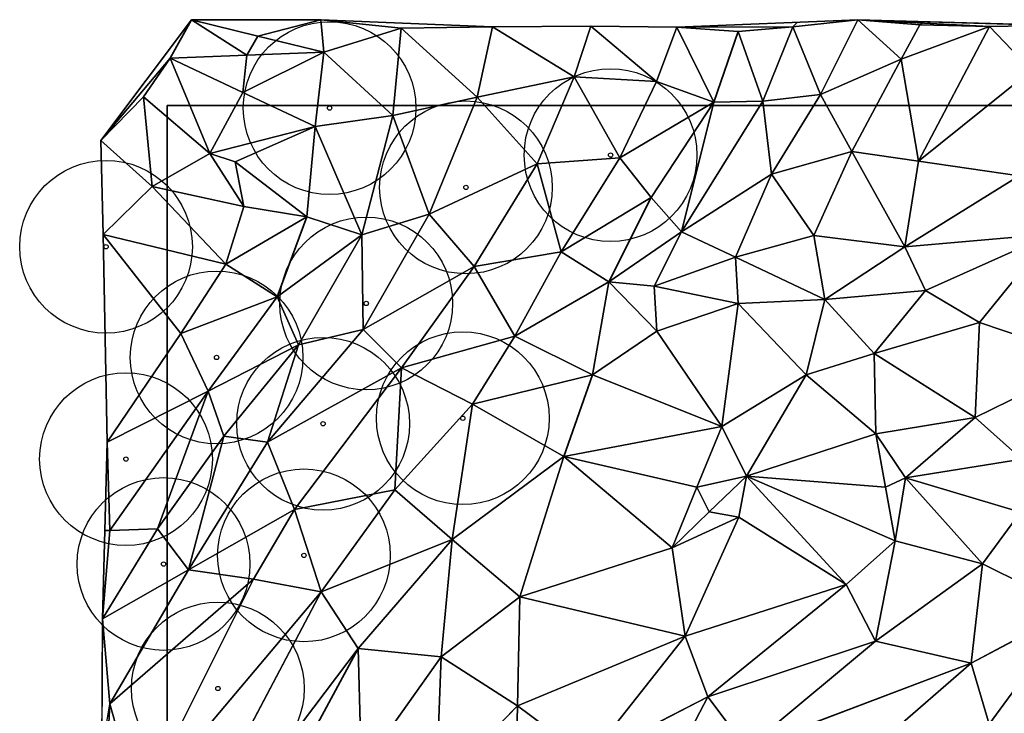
# Model space of a CAD drawing. Header units: feet. Extents: x 45583 to 45902, y 131989 to 132204.
# Tile 4 of 11: x 45583 to 45697, y 132116 to 132196. Entities that reach past the tile are written whole.
import ezdxf

# ---------------------------------------------------------------- set-up
doc = ezdxf.new("R2010")
doc.units = ezdxf.units.FT
doc.header["$MEASUREMENT"] = 0
for name, color, linetype, lineweight in [('C-Prop-E', 194, 'Continuous', 35), ('C-Topo-Majr-E', 34, 'Continuous', 35), ('C-Topo-Minr-E', 94, 'Continuous', 25), ('L-Plnt-Tree-E', 65, 'Continuous', 25)]:
    doc.layers.add(name, color=color, linetype=linetype, lineweight=lineweight)
doc.layers.add('C-TINN', color=182, linetype='Continuous')
doc.layers.add('C-TINN-BNDY', color=110, linetype='Continuous')

# ---------------------------------------------------------------- blocks, each defined once
blk = doc.blocks.new('tree_md')
for radius in [10, 0.25]:
    blk.add_circle((0, 0), radius)

msp = doc.modelspace()

# ---------------------------------------------------------------- linework, layer by layer
at = {"layer": 'C-Prop-E'}
for p, q in [((45600, 132000), (45600, 132186)), ((45600, 132186), (45800, 132186))]:
    msp.add_line(p, q, dxfattribs=at)
at = {"layer": 'C-TINN', "linetype": 'Continuous'}
for p, q in [((45602.82, 132195.92, 920), (45592.32, 132181.97, 920)), ((45600.35, 132191.48, 920), (45602.82, 132195.92, 920)), ((45602.82, 132195.92, 920), (45600.35, 132191.48, 920)), ((45617.8, 132195.95, 920), (45602.82, 132195.92, 920)), ((45602.82, 132195.92, 920), (45610.48, 132194.06, 919.87)), ((45609.24, 132191.84, 919.82), (45602.82, 132195.92, 920)), ((45610.48, 132194.06, 919.87), (45602.82, 132195.92, 920)), ((45602.82, 132195.92, 920), (45609.24, 132191.84, 919.82)), ((45617.8, 132195.95, 920), (45610.48, 132194.06, 919.87)), ((45610.48, 132194.06, 919.87), (45617.8, 132195.95, 920)), ((45637.69, 132195.14, 922), (45617.8, 132195.95, 920)), ((45617.8, 132195.95, 920), (45627.09, 132194.97, 921)), ((45627.09, 132194.97, 921), (45617.8, 132195.95, 920)), ((45617.8, 132195.95, 920), (45618.13, 132192.21, 920)), ((45618.13, 132192.21, 920), (45617.8, 132195.95, 920)), ((45627.09, 132194.97, 921), (45618.13, 132192.21, 920)), ((45618.13, 132192.21, 920), (45627.09, 132194.97, 921)), ((45627.09, 132194.97, 921), (45626.12, 132184.88, 921)), ((45626.12, 132184.88, 921), (45627.09, 132194.97, 921)), ((45637.69, 132195.14, 922), (45627.09, 132194.97, 921)), ((45627.09, 132194.97, 921), (45637.69, 132195.14, 922)), ((45635.9, 132186.99, 922), (45627.09, 132194.97, 921)), ((45627.09, 132194.97, 921), (45635.9, 132186.99, 922)), ((45637.69, 132195.14, 922), (45635.9, 132186.99, 922)), ((45635.9, 132186.99, 922), (45637.69, 132195.14, 922)), ((45649.05, 132195.19, 923), (45637.69, 132195.14, 922)), ((45647.14, 132189.32, 923), (45637.69, 132195.14, 922)), ((45637.69, 132195.14, 922), (45647.14, 132189.32, 923)), ((45649.05, 132195.19, 923), (45647.14, 132189.32, 923)), ((45647.14, 132189.32, 923), (45649.05, 132195.19, 923)), ((45659.04, 132195.08, 924), (45649.05, 132195.19, 923)), ((45649.05, 132195.19, 923), (45656.67, 132188.78, 924)), ((45656.67, 132188.78, 924), (45649.05, 132195.19, 923)), ((45659.04, 132195.08, 924), (45656.67, 132188.78, 924)), ((45656.67, 132188.78, 924), (45659.04, 132195.08, 924)), ((45679.99, 132195.95, 927), (45659.04, 132195.08, 924)), ((45672.44, 132195.13, 926), (45659.04, 132195.08, 924)), ((45659.04, 132195.08, 924), (45672.44, 132195.13, 926)), ((45659.04, 132195.08, 924), (45666.13, 132194.6, 925)), ((45663.29, 132186.4, 925), (45659.04, 132195.08, 924)), ((45666.13, 132194.6, 925), (45659.04, 132195.08, 924)), ((45659.04, 132195.08, 924), (45663.29, 132186.4, 925)), ((45672.44, 132195.13, 926), (45666.13, 132194.6, 925)), ((45666.13, 132194.6, 925), (45672.44, 132195.13, 926)), ((45668.98, 132186.52, 926), (45672.44, 132195.13, 926)), ((45672.44, 132195.13, 926), (45668.98, 132186.52, 926)), ((45672.44, 132195.13, 926), (45679.99, 132195.95, 927)), ((45679.99, 132195.95, 927), (45672.44, 132195.13, 926)), ((45675.66, 132187.3, 927), (45672.44, 132195.13, 926)), ((45672.44, 132195.13, 926), (45675.66, 132187.3, 927)), ((45675.66, 132187.3, 927), (45679.99, 132195.95, 927)), ((45679.99, 132195.95, 927), (45675.66, 132187.3, 927)), ((45702.85, 132195.28, 930), (45679.99, 132195.95, 927)), ((45679.99, 132195.95, 927), (45695.22, 132195.18, 929)), ((45685.01, 132191.37, 928), (45679.99, 132195.95, 927)), ((45679.99, 132195.95, 927), (45687.15, 132195.35, 928)), ((45695.22, 132195.18, 929), (45679.99, 132195.95, 927)), ((45679.99, 132195.95, 927), (45685.01, 132191.37, 928)), ((45687.15, 132195.35, 928), (45679.99, 132195.95, 927)), ((45685.01, 132191.37, 928), (45687.15, 132195.35, 928)), ((45687.15, 132195.35, 928), (45685.01, 132191.37, 928)), ((45695.22, 132195.18, 929), (45685.01, 132191.37, 928)), ((45685.01, 132191.37, 928), (45695.22, 132195.18, 929)), ((45695.22, 132195.18, 929), (45687.03, 132179.58, 929)), ((45687.03, 132179.58, 929), (45695.22, 132195.18, 929)), ((45687.15, 132195.35, 928), (45695.22, 132195.18, 929)), ((45695.22, 132195.18, 929), (45687.15, 132195.35, 928)), ((45702.85, 132195.28, 930), (45695.22, 132195.18, 929)), ((45695.22, 132195.18, 929), (45702.85, 132195.28, 930)), ((45700.07, 132190.07, 930), (45695.22, 132195.18, 929)), ((45695.22, 132195.18, 929), (45700.07, 132190.07, 930)), ((45610.48, 132194.06, 919.87), (45609.24, 132191.84, 919.82)), ((45609.24, 132191.84, 919.82), (45610.48, 132194.06, 919.87)), ((45618.13, 132192.21, 920), (45610.48, 132194.06, 919.87)), ((45610.48, 132194.06, 919.87), (45618.13, 132192.21, 920)), ((45666.13, 132194.6, 925), (45663.29, 132186.4, 925)), ((45663.29, 132186.4, 925), (45666.13, 132194.6, 925)), ((45668.98, 132186.52, 926), (45666.13, 132194.6, 925)), ((45666.13, 132194.6, 925), (45668.98, 132186.52, 926)), ((45592.32, 132181.97, 920), (45600.35, 132191.48, 920)), ((45600.35, 132191.48, 920), (45592.32, 132181.97, 920)), ((45600.35, 132191.48, 920), (45597.26, 132187.03, 920)), ((45597.26, 132187.03, 920), (45600.35, 132191.48, 920)), ((45609.24, 132191.84, 919.82), (45600.35, 132191.48, 920)), ((45600.35, 132191.48, 920), (45609.24, 132191.84, 919.82)), ((45604.93, 132180.48, 919), (45600.35, 132191.48, 920)), ((45608.75, 132187.53, 919.75), (45600.35, 132191.48, 920)), ((45600.35, 132191.48, 920), (45604.93, 132180.48, 919)), ((45600.35, 132191.48, 920), (45608.75, 132187.53, 919.75)), ((45618.13, 132192.21, 920), (45608.75, 132187.53, 919.75)), ((45608.75, 132187.53, 919.75), (45618.13, 132192.21, 920)), ((45609.24, 132191.84, 919.82), (45608.75, 132187.53, 919.75)), ((45608.75, 132187.53, 919.75), (45609.24, 132191.84, 919.82)), ((45609.24, 132191.84, 919.82), (45618.13, 132192.21, 920)), ((45618.13, 132192.21, 920), (45609.24, 132191.84, 919.82)), ((45618.13, 132192.21, 920), (45617.15, 132183.57, 920)), ((45617.15, 132183.57, 920), (45618.13, 132192.21, 920)), ((45618.13, 132192.21, 920), (45626.12, 132184.88, 921)), ((45626.12, 132184.88, 921), (45618.13, 132192.21, 920)), ((45675.66, 132187.3, 927), (45685.01, 132191.37, 928)), ((45685.01, 132191.37, 928), (45675.66, 132187.3, 927)), ((45679.31, 132180.7, 928), (45685.01, 132191.37, 928)), ((45685.01, 132191.37, 928), (45679.31, 132180.7, 928)), ((45687.03, 132179.58, 929), (45685.01, 132191.37, 928)), ((45685.01, 132191.37, 928), (45687.03, 132179.58, 929)), ((45647.14, 132189.32, 923), (45635.9, 132186.99, 922)), ((45635.9, 132186.99, 922), (45647.14, 132189.32, 923)), ((45647.14, 132189.32, 923), (45642.86, 132179.28, 923)), ((45642.86, 132179.28, 923), (45647.14, 132189.32, 923)), ((45656.67, 132188.78, 924), (45647.14, 132189.32, 923)), ((45647.14, 132189.32, 923), (45652.41, 132179.95, 924)), ((45647.14, 132189.32, 923), (45656.67, 132188.78, 924)), ((45652.41, 132179.95, 924), (45647.14, 132189.32, 923)), ((45700.07, 132190.07, 930), (45687.03, 132179.58, 929)), ((45687.03, 132179.58, 929), (45700.07, 132190.07, 930)), ((45656.67, 132188.78, 924), (45652.41, 132179.95, 924)), ((45652.41, 132179.95, 924), (45656.67, 132188.78, 924)), ((45663.29, 132186.4, 925), (45656.67, 132188.78, 924)), ((45656.67, 132188.78, 924), (45663.29, 132186.4, 925)), ((45597.26, 132187.03, 920), (45592.32, 132181.97, 920)), ((45592.32, 132181.97, 920), (45597.26, 132187.03, 920)), ((45604.93, 132180.48, 919), (45597.26, 132187.03, 920)), ((45597.26, 132187.03, 920), (45598.26, 132176.65, 919)), ((45597.26, 132187.03, 920), (45604.93, 132180.48, 919)), ((45598.26, 132176.65, 919), (45597.26, 132187.03, 920)), ((45608.75, 132187.53, 919.75), (45604.93, 132180.48, 919)), ((45604.93, 132180.48, 919), (45608.75, 132187.53, 919.75)), ((45617.15, 132183.57, 920), (45608.75, 132187.53, 919.75)), ((45608.75, 132187.53, 919.75), (45617.15, 132183.57, 920)), ((45635.9, 132186.99, 922), (45626.12, 132184.88, 921)), ((45626.12, 132184.88, 921), (45635.9, 132186.99, 922)), ((45635.9, 132186.99, 922), (45630.36, 132173.45, 922)), ((45630.36, 132173.45, 922), (45635.9, 132186.99, 922)), ((45642.86, 132179.28, 923), (45635.9, 132186.99, 922)), ((45635.9, 132186.99, 922), (45642.86, 132179.28, 923)), ((45668.98, 132186.52, 926), (45675.66, 132187.3, 927)), ((45675.66, 132187.3, 927), (45668.98, 132186.52, 926)), ((45669.99, 132178.06, 927), (45675.66, 132187.3, 927)), ((45675.66, 132187.3, 927), (45669.99, 132178.06, 927)), ((45679.31, 132180.7, 928), (45675.66, 132187.3, 927)), ((45675.66, 132187.3, 927), (45679.31, 132180.7, 928)), ((45663.29, 132186.4, 925), (45652.41, 132179.95, 924)), ((45652.41, 132179.95, 924), (45663.29, 132186.4, 925)), ((45663.29, 132186.4, 925), (45656.04, 132175.37, 925)), ((45656.04, 132175.37, 925), (45663.29, 132186.4, 925)), ((45668.98, 132186.52, 926), (45659.57, 132171.39, 926)), ((45659.57, 132171.39, 926), (45668.98, 132186.52, 926)), ((45659.57, 132171.39, 926), (45663.29, 132186.4, 925)), ((45663.29, 132186.4, 925), (45659.57, 132171.39, 926)), ((45668.98, 132186.52, 926), (45663.29, 132186.4, 925)), ((45663.29, 132186.4, 925), (45668.98, 132186.52, 926)), ((45669.99, 132178.06, 927), (45668.98, 132186.52, 926)), ((45668.98, 132186.52, 926), (45669.99, 132178.06, 927)), ((45626.12, 132184.88, 921), (45617.15, 132183.57, 920)), ((45617.15, 132183.57, 920), (45626.12, 132184.88, 921)), ((45626.12, 132184.88, 921), (45622.53, 132171.03, 921)), ((45622.53, 132171.03, 921), (45626.12, 132184.88, 921)), ((45630.36, 132173.45, 922), (45626.12, 132184.88, 921)), ((45626.12, 132184.88, 921), (45630.36, 132173.45, 922)), ((45604.93, 132180.48, 919), (45617.15, 132183.57, 920)), ((45617.15, 132183.57, 920), (45604.93, 132180.48, 919)), ((45617.15, 132183.57, 920), (45607.89, 132179.49, 919)), ((45607.89, 132179.49, 919), (45617.15, 132183.57, 920)), ((45617.15, 132183.57, 920), (45616.17, 132173.15, 920)), ((45616.17, 132173.15, 920), (45617.15, 132183.57, 920)), ((45617.15, 132183.57, 920), (45622.53, 132171.03, 921)), ((45622.53, 132171.03, 921), (45617.15, 132183.57, 920)), ((45598.26, 132176.65, 919), (45592.32, 132181.97, 920)), ((45592.32, 132181.97, 920), (45592.57, 132171.1, 919)), ((45592.32, 132181.97, 920), (45598.26, 132176.65, 919)), ((45604.93, 132180.48, 919), (45598.26, 132176.65, 919)), ((45598.26, 132176.65, 919), (45604.93, 132180.48, 919)), ((45604.93, 132180.48, 919), (45607.89, 132179.49, 919)), ((45608.88, 132174.31, 919), (45604.93, 132180.48, 919)), ((45607.89, 132179.49, 919), (45604.93, 132180.48, 919)), ((45604.93, 132180.48, 919), (45608.88, 132174.31, 919)), ((45669.99, 132178.06, 927), (45679.31, 132180.7, 928)), ((45679.31, 132180.7, 928), (45669.99, 132178.06, 927)), ((45674.89, 132170.98, 928), (45679.31, 132180.7, 928)), ((45679.31, 132180.7, 928), (45674.89, 132170.98, 928)), ((45685.41, 132169.64, 929), (45679.31, 132180.7, 928)), ((45679.31, 132180.7, 928), (45687.03, 132179.58, 929)), ((45679.31, 132180.7, 928), (45685.41, 132169.64, 929)), ((45687.03, 132179.58, 929), (45679.31, 132180.7, 928)), ((45616.17, 132173.15, 920), (45607.89, 132179.49, 919)), ((45607.89, 132179.49, 919), (45608.88, 132174.31, 919)), ((45607.89, 132179.49, 919), (45616.17, 132173.15, 920)), ((45608.88, 132174.31, 919), (45607.89, 132179.49, 919)), ((45642.86, 132179.28, 923), (45630.36, 132173.45, 922)), ((45630.36, 132173.45, 922), (45642.86, 132179.28, 923)), ((45642.86, 132179.28, 923), (45635.55, 132167.38, 923)), ((45635.55, 132167.38, 923), (45642.86, 132179.28, 923)), ((45652.41, 132179.95, 924), (45642.86, 132179.28, 923)), ((45642.86, 132179.28, 923), (45652.41, 132179.95, 924)), ((45642.86, 132179.28, 923), (45645.63, 132169.08, 924)), ((45645.63, 132169.08, 924), (45642.86, 132179.28, 923)), ((45652.41, 132179.95, 924), (45645.63, 132169.08, 924)), ((45645.63, 132169.08, 924), (45652.41, 132179.95, 924)), ((45656.04, 132175.37, 925), (45652.41, 132179.95, 924)), ((45652.41, 132179.95, 924), (45656.04, 132175.37, 925)), ((45687.03, 132179.58, 929), (45685.41, 132169.64, 929)), ((45685.41, 132169.64, 929), (45687.03, 132179.58, 929)), ((45698.68, 132177.89, 930), (45687.03, 132179.58, 929)), ((45687.03, 132179.58, 929), (45698.68, 132177.89, 930)), ((45659.57, 132171.39, 926), (45669.99, 132178.06, 927)), ((45669.99, 132178.06, 927), (45659.57, 132171.39, 926)), ((45665.81, 132168.48, 927), (45669.99, 132178.06, 927)), ((45669.99, 132178.06, 927), (45665.81, 132168.48, 927)), ((45674.89, 132170.98, 928), (45669.99, 132178.06, 927)), ((45669.99, 132178.06, 927), (45674.89, 132170.98, 928)), ((45698.68, 132177.89, 930), (45685.41, 132169.64, 929)), ((45685.41, 132169.64, 929), (45698.68, 132177.89, 930)), ((45598.26, 132176.65, 919), (45592.57, 132171.1, 919)), ((45592.57, 132171.1, 919), (45598.26, 132176.65, 919)), ((45606.78, 132167.65, 919), (45598.26, 132176.65, 919)), ((45608.88, 132174.31, 919), (45598.26, 132176.65, 919)), ((45598.26, 132176.65, 919), (45606.78, 132167.65, 919)), ((45598.26, 132176.65, 919), (45608.88, 132174.31, 919)), ((45656.04, 132175.37, 925), (45645.63, 132169.08, 924)), ((45645.63, 132169.08, 924), (45656.04, 132175.37, 925)), ((45656.04, 132175.37, 925), (45651.15, 132165.6, 925)), ((45651.15, 132165.6, 925), (45656.04, 132175.37, 925)), ((45659.57, 132171.39, 926), (45656.04, 132175.37, 925)), ((45656.04, 132175.37, 925), (45659.57, 132171.39, 926)), ((45608.88, 132174.31, 919), (45606.78, 132167.65, 919)), ((45606.78, 132167.65, 919), (45608.88, 132174.31, 919)), ((45616.17, 132173.15, 920), (45608.88, 132174.31, 919)), ((45608.88, 132174.31, 919), (45616.17, 132173.15, 920)), ((45630.36, 132173.45, 922), (45622.53, 132171.03, 921)), ((45622.53, 132171.03, 921), (45630.36, 132173.45, 922)), ((45630.36, 132173.45, 922), (45622.69, 132160.09, 922)), ((45622.69, 132160.09, 922), (45630.36, 132173.45, 922)), ((45635.55, 132167.38, 923), (45630.36, 132173.45, 922)), ((45630.36, 132173.45, 922), (45635.55, 132167.38, 923)), ((45616.17, 132173.15, 920), (45606.78, 132167.65, 919)), ((45606.78, 132167.65, 919), (45616.17, 132173.15, 920)), ((45616.17, 132173.15, 920), (45612.74, 132163.87, 920)), ((45612.74, 132163.87, 920), (45616.17, 132173.15, 920)), ((45622.53, 132171.03, 921), (45616.17, 132173.15, 920)), ((45616.17, 132173.15, 920), (45622.53, 132171.03, 921)), ((45601.59, 132159.62, 919), (45592.57, 132171.1, 919)), ((45592.57, 132171.1, 919), (45593.06, 132147.04, 919)), ((45606.78, 132167.65, 919), (45592.57, 132171.1, 919)), ((45592.57, 132171.1, 919), (45601.59, 132159.62, 919)), ((45592.57, 132171.1, 919), (45606.78, 132167.65, 919)), ((45622.53, 132171.03, 921), (45612.74, 132163.87, 920)), ((45612.74, 132163.87, 920), (45622.53, 132171.03, 921)), ((45622.53, 132171.03, 921), (45615.19, 132158.33, 921)), ((45615.19, 132158.33, 921), (45622.53, 132171.03, 921)), ((45622.69, 132160.09, 922), (45622.53, 132171.03, 921)), ((45622.53, 132171.03, 921), (45622.69, 132160.09, 922)), ((45659.57, 132171.39, 926), (45651.15, 132165.6, 925)), ((45651.15, 132165.6, 925), (45659.57, 132171.39, 926)), ((45656.4, 132165.12, 926), (45659.57, 132171.39, 926)), ((45659.57, 132171.39, 926), (45656.4, 132165.12, 926)), ((45665.81, 132168.48, 927), (45659.57, 132171.39, 926)), ((45659.57, 132171.39, 926), (45665.81, 132168.48, 927)), ((45665.81, 132168.48, 927), (45674.89, 132170.98, 928)), ((45674.89, 132170.98, 928), (45665.81, 132168.48, 927)), ((45676.17, 132163.56, 928), (45674.89, 132170.98, 928)), ((45685.41, 132169.64, 929), (45674.89, 132170.98, 928)), ((45674.89, 132170.98, 928), (45676.17, 132163.56, 928)), ((45674.89, 132170.98, 928), (45685.41, 132169.64, 929)), ((45702.33, 132171.12, 930), (45685.41, 132169.64, 929)), ((45685.41, 132169.64, 929), (45702.33, 132171.12, 930)), ((45702.33, 132171.12, 930), (45687.83, 132164.61, 929)), ((45687.83, 132164.61, 929), (45702.33, 132171.12, 930)), ((45702.33, 132171.12, 930), (45694.08, 132160.9, 929)), ((45694.08, 132160.9, 929), (45702.33, 132171.12, 930)), ((45645.63, 132169.08, 924), (45635.55, 132167.38, 923)), ((45635.55, 132167.38, 923), (45645.63, 132169.08, 924)), ((45645.63, 132169.08, 924), (45640.26, 132159.32, 924)), ((45640.26, 132159.32, 924), (45645.63, 132169.08, 924)), ((45651.15, 132165.6, 925), (45645.63, 132169.08, 924)), ((45645.63, 132169.08, 924), (45651.15, 132165.6, 925)), ((45676.17, 132163.56, 928), (45685.41, 132169.64, 929)), ((45685.41, 132169.64, 929), (45676.17, 132163.56, 928)), ((45685.41, 132169.64, 929), (45687.83, 132164.61, 929)), ((45687.83, 132164.61, 929), (45685.41, 132169.64, 929)), ((45606.78, 132167.65, 919), (45601.59, 132159.62, 919)), ((45601.59, 132159.62, 919), (45606.78, 132167.65, 919)), ((45612.74, 132163.87, 920), (45606.78, 132167.65, 919)), ((45606.78, 132167.65, 919), (45612.74, 132163.87, 920)), ((45656.4, 132165.12, 926), (45665.81, 132168.48, 927)), ((45665.81, 132168.48, 927), (45656.4, 132165.12, 926)), ((45666.11, 132163.11, 927), (45665.81, 132168.48, 927)), ((45676.17, 132163.56, 928), (45665.81, 132168.48, 927)), ((45665.81, 132168.48, 927), (45666.11, 132163.11, 927)), ((45665.81, 132168.48, 927), (45676.17, 132163.56, 928)), ((45635.55, 132167.38, 923), (45622.69, 132160.09, 922)), ((45622.69, 132160.09, 922), (45635.55, 132167.38, 923)), ((45635.55, 132167.38, 923), (45627.13, 132155.65, 923)), ((45627.13, 132155.65, 923), (45635.55, 132167.38, 923)), ((45635.55, 132167.38, 923), (45640.26, 132159.32, 924)), ((45640.26, 132159.32, 924), (45635.55, 132167.38, 923)), ((45651.15, 132165.6, 925), (45640.26, 132159.32, 924)), ((45640.26, 132159.32, 924), (45651.15, 132165.6, 925)), ((45651.15, 132165.6, 925), (45649.25, 132154.83, 925)), ((45649.25, 132154.83, 925), (45651.15, 132165.6, 925)), ((45656.69, 132159.88, 926), (45651.15, 132165.6, 925)), ((45656.4, 132165.12, 926), (45651.15, 132165.6, 925)), ((45651.15, 132165.6, 925), (45656.69, 132159.88, 926)), ((45651.15, 132165.6, 925), (45656.4, 132165.12, 926)), ((45656.69, 132159.88, 926), (45656.4, 132165.12, 926)), ((45666.11, 132163.11, 927), (45656.4, 132165.12, 926)), ((45656.4, 132165.12, 926), (45656.69, 132159.88, 926)), ((45656.4, 132165.12, 926), (45666.11, 132163.11, 927)), ((45687.83, 132164.61, 929), (45676.17, 132163.56, 928)), ((45676.17, 132163.56, 928), (45687.83, 132164.61, 929)), ((45681.87, 132157.3, 928), (45687.83, 132164.61, 929)), ((45687.83, 132164.61, 929), (45681.87, 132157.3, 928)), ((45687.83, 132164.61, 929), (45694.08, 132160.9, 929)), ((45694.08, 132160.9, 929), (45687.83, 132164.61, 929)), ((45612.74, 132163.87, 920), (45601.59, 132159.62, 919)), ((45601.59, 132159.62, 919), (45612.74, 132163.87, 920)), ((45612.74, 132163.87, 920), (45604.75, 132152.96, 920)), ((45604.75, 132152.96, 920), (45612.74, 132163.87, 920)), ((45612.74, 132163.87, 920), (45615.19, 132158.33, 921)), ((45615.19, 132158.33, 921), (45612.74, 132163.87, 920)), ((45666.11, 132163.11, 927), (45656.69, 132159.88, 926)), ((45656.69, 132159.88, 926), (45666.11, 132163.11, 927)), ((45664.22, 132148.86, 926), (45666.11, 132163.11, 927)), ((45666.11, 132163.11, 927), (45664.22, 132148.86, 926)), ((45676.17, 132163.56, 928), (45666.11, 132163.11, 927)), ((45666.11, 132163.11, 927), (45676.17, 132163.56, 928)), ((45674.02, 132154.86, 927), (45666.11, 132163.11, 927)), ((45666.11, 132163.11, 927), (45674.02, 132154.86, 927)), ((45674.02, 132154.86, 927), (45676.17, 132163.56, 928)), ((45676.17, 132163.56, 928), (45674.02, 132154.86, 927)), ((45681.87, 132157.3, 928), (45676.17, 132163.56, 928)), ((45676.17, 132163.56, 928), (45681.87, 132157.3, 928)), ((45694.08, 132160.9, 929), (45681.87, 132157.3, 928)), ((45681.87, 132157.3, 928), (45694.08, 132160.9, 929)), ((45693.56, 132149.9, 928), (45694.08, 132160.9, 929)), ((45694.08, 132160.9, 929), (45693.56, 132149.9, 928)), ((45694.08, 132160.9, 929), (45707.03, 132156.53, 929)), ((45707.03, 132156.53, 929), (45694.08, 132160.9, 929)), ((45601.59, 132159.62, 919), (45593.06, 132147.04, 919)), ((45593.06, 132147.04, 919), (45601.59, 132159.62, 919)), ((45604.75, 132152.96, 920), (45601.59, 132159.62, 919)), ((45601.59, 132159.62, 919), (45604.75, 132152.96, 920)), ((45622.69, 132160.09, 922), (45611.6, 132147.06, 922)), ((45611.6, 132147.06, 922), (45622.69, 132160.09, 922)), ((45622.69, 132160.09, 922), (45615.19, 132158.33, 921)), ((45615.19, 132158.33, 921), (45622.69, 132160.09, 922)), ((45627.13, 132155.65, 923), (45622.69, 132160.09, 922)), ((45622.69, 132160.09, 922), (45627.13, 132155.65, 923)), ((45656.69, 132159.88, 926), (45649.25, 132154.83, 925)), ((45649.25, 132154.83, 925), (45656.69, 132159.88, 926)), ((45664.22, 132148.86, 926), (45656.69, 132159.88, 926)), ((45656.69, 132159.88, 926), (45664.22, 132148.86, 926)), ((45640.26, 132159.32, 924), (45627.13, 132155.65, 923)), ((45627.13, 132155.65, 923), (45640.26, 132159.32, 924)), ((45640.26, 132159.32, 924), (45635.37, 132151.44, 924)), ((45635.37, 132151.44, 924), (45640.26, 132159.32, 924)), ((45649.25, 132154.83, 925), (45640.26, 132159.32, 924)), ((45640.26, 132159.32, 924), (45649.25, 132154.83, 925)), ((45615.19, 132158.33, 921), (45604.75, 132152.96, 920)), ((45604.75, 132152.96, 920), (45615.19, 132158.33, 921)), ((45615.19, 132158.33, 921), (45606.55, 132147.75, 921)), ((45606.55, 132147.75, 921), (45615.19, 132158.33, 921)), ((45611.6, 132147.06, 922), (45615.19, 132158.33, 921)), ((45615.19, 132158.33, 921), (45611.6, 132147.06, 922)), ((45681.87, 132157.3, 928), (45674.02, 132154.86, 927)), ((45674.02, 132154.86, 927), (45681.87, 132157.3, 928)), ((45682.08, 132148, 927), (45681.87, 132157.3, 928)), ((45693.56, 132149.9, 928), (45681.87, 132157.3, 928)), ((45681.87, 132157.3, 928), (45682.08, 132148, 927)), ((45681.87, 132157.3, 928), (45693.56, 132149.9, 928)), ((45707.03, 132156.53, 929), (45693.56, 132149.9, 928)), ((45693.56, 132149.9, 928), (45707.03, 132156.53, 929)), ((45627.13, 132155.65, 923), (45611.6, 132147.06, 922)), ((45611.6, 132147.06, 922), (45627.13, 132155.65, 923)), ((45627.13, 132155.65, 923), (45614.75, 132139.26, 923)), ((45614.75, 132139.26, 923), (45627.13, 132155.65, 923)), ((45627.13, 132155.65, 923), (45626.38, 132141.52, 924)), ((45626.38, 132141.52, 924), (45627.13, 132155.65, 923)), ((45627.13, 132155.65, 923), (45635.37, 132151.44, 924)), ((45635.37, 132151.44, 924), (45627.13, 132155.65, 923)), ((45649.25, 132154.83, 925), (45635.37, 132151.44, 924)), ((45635.37, 132151.44, 924), (45649.25, 132154.83, 925)), ((45649.25, 132154.83, 925), (45645.94, 132145.38, 925)), ((45645.94, 132145.38, 925), (45649.25, 132154.83, 925)), ((45664.22, 132148.86, 926), (45649.25, 132154.83, 925)), ((45649.25, 132154.83, 925), (45664.22, 132148.86, 926)), ((45674.02, 132154.86, 927), (45664.22, 132148.86, 926)), ((45664.22, 132148.86, 926), (45674.02, 132154.86, 927)), ((45667.09, 132143.12, 926), (45674.02, 132154.86, 927)), ((45674.02, 132154.86, 927), (45667.09, 132143.12, 926)), ((45682.08, 132148, 927), (45674.02, 132154.86, 927)), ((45674.02, 132154.86, 927), (45682.08, 132148, 927)), ((45604.75, 132152.96, 920), (45593.06, 132147.04, 919)), ((45593.06, 132147.04, 919), (45604.75, 132152.96, 920)), ((45604.75, 132152.96, 920), (45593.34, 132136.84, 920)), ((45593.34, 132136.84, 920), (45604.75, 132152.96, 920)), ((45604.75, 132152.96, 920), (45598.88, 132137, 921)), ((45598.88, 132137, 921), (45604.75, 132152.96, 920)), ((45604.75, 132152.96, 920), (45606.55, 132147.75, 921)), ((45606.55, 132147.75, 921), (45604.75, 132152.96, 920)), ((45635.37, 132151.44, 924), (45626.38, 132141.52, 924)), ((45626.38, 132141.52, 924), (45635.37, 132151.44, 924)), ((45633.01, 132135.77, 925), (45635.37, 132151.44, 924)), ((45635.37, 132151.44, 924), (45633.01, 132135.77, 925)), ((45645.94, 132145.38, 925), (45635.37, 132151.44, 924)), ((45635.37, 132151.44, 924), (45645.94, 132145.38, 925)), ((45693.56, 132149.9, 928), (45682.08, 132148, 927)), ((45682.08, 132148, 927), (45693.56, 132149.9, 928)), ((45685.52, 132142.93, 927), (45693.56, 132149.9, 928)), ((45693.56, 132149.9, 928), (45685.52, 132142.93, 927)), ((45698.97, 132145.06, 928), (45693.56, 132149.9, 928)), ((45693.56, 132149.9, 928), (45698.97, 132145.06, 928)), ((45664.22, 132148.86, 926), (45645.94, 132145.38, 925)), ((45645.94, 132145.38, 925), (45664.22, 132148.86, 926)), ((45664.22, 132148.86, 926), (45661.35, 132141.84, 925.92)), ((45661.35, 132141.84, 925.92), (45664.22, 132148.86, 926)), ((45667.09, 132143.12, 926), (45664.22, 132148.86, 926)), ((45664.22, 132148.86, 926), (45667.09, 132143.12, 926)), ((45593.06, 132147.04, 919), (45592.52, 132126.58, 921)), ((45593.34, 132136.84, 920), (45593.06, 132147.04, 919)), ((45593.06, 132147.04, 919), (45593.34, 132136.84, 920)), ((45606.55, 132147.75, 921), (45598.88, 132137, 921)), ((45598.88, 132137, 921), (45606.55, 132147.75, 921)), ((45602.47, 132132.25, 922), (45606.55, 132147.75, 921)), ((45606.55, 132147.75, 921), (45602.47, 132132.25, 922)), ((45611.6, 132147.06, 922), (45602.47, 132132.25, 922)), ((45602.47, 132132.25, 922), (45611.6, 132147.06, 922)), ((45611.6, 132147.06, 922), (45606.55, 132147.75, 921)), ((45606.55, 132147.75, 921), (45611.6, 132147.06, 922)), ((45614.75, 132139.26, 923), (45611.6, 132147.06, 922)), ((45611.6, 132147.06, 922), (45614.75, 132139.26, 923)), ((45667.09, 132143.12, 926), (45682.08, 132148, 927)), ((45682.08, 132148, 927), (45667.09, 132143.12, 926)), ((45683.2, 132141.82, 926.93), (45682.08, 132148, 927)), ((45685.52, 132142.93, 927), (45682.08, 132148, 927)), ((45682.08, 132148, 927), (45683.2, 132141.82, 926.93)), ((45682.08, 132148, 927), (45685.52, 132142.93, 927)), ((45645.94, 132145.38, 925), (45633.01, 132135.77, 925)), ((45633.01, 132135.77, 925), (45645.94, 132145.38, 925)), ((45640.83, 132129.13, 926), (45645.94, 132145.38, 925)), ((45645.94, 132145.38, 925), (45640.83, 132129.13, 926)), ((45658.48, 132134.81, 926), (45645.94, 132145.38, 925)), ((45661.35, 132141.84, 925.92), (45645.94, 132145.38, 925)), ((45645.94, 132145.38, 925), (45658.48, 132134.81, 926)), ((45645.94, 132145.38, 925), (45661.35, 132141.84, 925.92)), ((45685.52, 132142.93, 927), (45698.97, 132145.06, 928)), ((45698.97, 132145.06, 928), (45685.52, 132142.93, 927)), ((45667.09, 132143.12, 926), (45661.35, 132141.84, 925.92)), ((45661.35, 132141.84, 925.92), (45667.09, 132143.12, 926)), ((45667.09, 132143.12, 926), (45662.78, 132138.97, 925.96)), ((45662.78, 132138.97, 925.96), (45667.09, 132143.12, 926)), ((45666.2, 132138.38, 926), (45667.09, 132143.12, 926)), ((45667.09, 132143.12, 926), (45666.2, 132138.38, 926)), ((45678.65, 132130.56, 927), (45667.09, 132143.12, 926)), ((45683.2, 132141.82, 926.93), (45667.09, 132143.12, 926)), ((45667.09, 132143.12, 926), (45684.32, 132135.63, 927)), ((45667.09, 132143.12, 926), (45678.65, 132130.56, 927)), ((45684.32, 132135.63, 927), (45667.09, 132143.12, 926)), ((45667.09, 132143.12, 926), (45683.2, 132141.82, 926.93)), ((45685.52, 132142.93, 927), (45683.2, 132141.82, 926.93)), ((45683.2, 132141.82, 926.93), (45685.52, 132142.93, 927)), ((45684.32, 132135.63, 927), (45685.52, 132142.93, 927)), ((45685.52, 132142.93, 927), (45684.32, 132135.63, 927)), ((45694.41, 132132.97, 928), (45685.52, 132142.93, 927)), ((45685.52, 132142.93, 927), (45698.83, 132138.94, 928)), ((45685.52, 132142.93, 927), (45694.41, 132132.97, 928)), ((45698.83, 132138.94, 928), (45685.52, 132142.93, 927)), ((45614.75, 132139.26, 923), (45626.38, 132141.52, 924)), ((45626.38, 132141.52, 924), (45614.75, 132139.26, 923)), ((45626.38, 132141.52, 924), (45617.85, 132129.74, 924)), ((45617.85, 132129.74, 924), (45626.38, 132141.52, 924)), ((45633.01, 132135.77, 925), (45626.38, 132141.52, 924)), ((45626.38, 132141.52, 924), (45633.01, 132135.77, 925)), ((45661.35, 132141.84, 925.92), (45658.48, 132134.81, 926)), ((45658.48, 132134.81, 926), (45661.35, 132141.84, 925.92)), ((45662.78, 132138.97, 925.96), (45661.35, 132141.84, 925.92)), ((45661.35, 132141.84, 925.92), (45662.78, 132138.97, 925.96)), ((45684.32, 132135.63, 927), (45683.2, 132141.82, 926.93)), ((45683.2, 132141.82, 926.93), (45684.32, 132135.63, 927)), ((45614.75, 132139.26, 923), (45602.47, 132132.25, 922)), ((45602.47, 132132.25, 922), (45614.75, 132139.26, 923)), ((45614.75, 132139.26, 923), (45609.98, 132131.17, 923)), ((45609.98, 132131.17, 923), (45614.75, 132139.26, 923)), ((45614.75, 132139.26, 923), (45617.85, 132129.74, 924)), ((45617.85, 132129.74, 924), (45614.75, 132139.26, 923)), ((45658.48, 132134.81, 926), (45662.78, 132138.97, 925.96)), ((45662.78, 132138.97, 925.96), (45658.48, 132134.81, 926)), ((45658.48, 132134.81, 926), (45666.2, 132138.38, 926)), ((45666.2, 132138.38, 926), (45658.48, 132134.81, 926)), ((45659.98, 132124.57, 927), (45666.2, 132138.38, 926)), ((45666.2, 132138.38, 926), (45659.98, 132124.57, 927)), ((45666.2, 132138.38, 926), (45662.78, 132138.97, 925.96)), ((45662.78, 132138.97, 925.96), (45666.2, 132138.38, 926)), ((45666.2, 132138.38, 926), (45678.65, 132130.56, 927)), ((45678.65, 132130.56, 927), (45666.2, 132138.38, 926)), ((45694.41, 132132.97, 928), (45698.83, 132138.94, 928)), ((45698.83, 132138.94, 928), (45694.41, 132132.97, 928)), ((45598.88, 132137, 921), (45592.52, 132126.58, 921)), ((45592.52, 132126.58, 921), (45598.88, 132137, 921)), ((45593.34, 132136.84, 920), (45592.52, 132126.58, 921)), ((45592.52, 132126.58, 921), (45593.34, 132136.84, 920)), ((45593.34, 132136.84, 920), (45598.88, 132137, 921)), ((45598.88, 132137, 921), (45593.34, 132136.84, 920)), ((45602.47, 132132.25, 922), (45598.88, 132137, 921)), ((45598.88, 132137, 921), (45602.47, 132132.25, 922)), ((45633.01, 132135.77, 925), (45617.85, 132129.74, 924)), ((45617.85, 132129.74, 924), (45633.01, 132135.77, 925)), ((45633.01, 132135.77, 925), (45622.12, 132123.17, 925)), ((45622.12, 132123.17, 925), (45633.01, 132135.77, 925)), ((45631.72, 132122.21, 926), (45633.01, 132135.77, 925)), ((45633.01, 132135.77, 925), (45631.72, 132122.21, 926)), ((45640.83, 132129.13, 926), (45633.01, 132135.77, 925)), ((45633.01, 132135.77, 925), (45640.83, 132129.13, 926)), ((45678.65, 132130.56, 927), (45684.32, 132135.63, 927)), ((45684.32, 132135.63, 927), (45678.65, 132130.56, 927)), ((45682.02, 132124, 928), (45684.32, 132135.63, 927)), ((45684.32, 132135.63, 927), (45682.02, 132124, 928)), ((45684.32, 132135.63, 927), (45694.41, 132132.97, 928)), ((45694.41, 132132.97, 928), (45684.32, 132135.63, 927)), ((45640.83, 132129.13, 926), (45658.48, 132134.81, 926)), ((45658.48, 132134.81, 926), (45640.83, 132129.13, 926)), ((45659.98, 132124.57, 927), (45658.48, 132134.81, 926)), ((45658.48, 132134.81, 926), (45659.98, 132124.57, 927)), ((45602.47, 132132.25, 922), (45592.52, 132126.58, 921)), ((45592.52, 132126.58, 921), (45602.47, 132132.25, 922)), ((45602.47, 132132.25, 922), (45593.34, 132116.77, 922)), ((45593.34, 132116.77, 922), (45602.47, 132132.25, 922)), ((45609.98, 132131.17, 923), (45602.47, 132132.25, 922)), ((45602.47, 132132.25, 922), (45609.98, 132131.17, 923)), ((45682.02, 132124, 928), (45694.41, 132132.97, 928)), ((45694.41, 132132.97, 928), (45682.02, 132124, 928)), ((45693.12, 132121.47, 929), (45694.41, 132132.97, 928)), ((45694.41, 132132.97, 928), (45693.12, 132121.47, 929)), ((45694.41, 132132.97, 928), (45704.94, 132127.74, 929)), ((45704.94, 132127.74, 929), (45694.41, 132132.97, 928)), ((45609.98, 132131.17, 923), (45593.34, 132116.77, 922)), ((45593.34, 132116.77, 922), (45609.98, 132131.17, 923)), ((45609.98, 132131.17, 923), (45596.8, 132104.8, 923)), ((45596.8, 132104.8, 923), (45609.98, 132131.17, 923)), ((45617.85, 132129.74, 924), (45609.98, 132131.17, 923)), ((45609.98, 132131.17, 923), (45617.85, 132129.74, 924)), ((45659.98, 132124.57, 927), (45678.65, 132130.56, 927)), ((45678.65, 132130.56, 927), (45659.98, 132124.57, 927)), ((45662.62, 132117.56, 928), (45678.65, 132130.56, 927)), ((45678.65, 132130.56, 927), (45662.62, 132117.56, 928)), ((45678.65, 132130.56, 927), (45682.02, 132124, 928)), ((45682.02, 132124, 928), (45678.65, 132130.56, 927)), ((45617.85, 132129.74, 924), (45596.64, 132089.57, 924)), ((45596.64, 132089.57, 924), (45617.85, 132129.74, 924)), ((45596.8, 132104.8, 923), (45617.85, 132129.74, 924)), ((45617.85, 132129.74, 924), (45596.8, 132104.8, 923)), ((45622.12, 132123.17, 925), (45617.85, 132129.74, 924)), ((45617.85, 132129.74, 924), (45622.12, 132123.17, 925)), ((45631.72, 132122.21, 926), (45640.83, 132129.13, 926)), ((45640.83, 132129.13, 926), (45631.72, 132122.21, 926)), ((45640.58, 132116.52, 927), (45640.83, 132129.13, 926)), ((45640.83, 132129.13, 926), (45640.58, 132116.52, 927)), ((45640.83, 132129.13, 926), (45659.98, 132124.57, 927)), ((45659.98, 132124.57, 927), (45640.83, 132129.13, 926)), ((45704.94, 132127.74, 929), (45693.12, 132121.47, 929)), ((45693.12, 132121.47, 929), (45704.94, 132127.74, 929)), ((45695.2, 132114.4, 930), (45704.94, 132127.74, 929)), ((45704.94, 132127.74, 929), (45695.2, 132114.4, 930)), ((45592.52, 132126.58, 921), (45592.35, 132095.76, 923)), ((45593.34, 132116.77, 922), (45592.52, 132126.58, 921)), ((45592.52, 132126.58, 921), (45593.34, 132116.77, 922)), ((45640.58, 132116.52, 927), (45659.98, 132124.57, 927)), ((45659.98, 132124.57, 927), (45640.58, 132116.52, 927)), ((45648.8, 132110.45, 928), (45659.98, 132124.57, 927)), ((45659.98, 132124.57, 927), (45648.8, 132110.45, 928)), ((45659.98, 132124.57, 927), (45662.62, 132117.56, 928)), ((45662.62, 132117.56, 928), (45659.98, 132124.57, 927)), ((45622.12, 132123.17, 925), (45596.64, 132089.57, 924)), ((45596.64, 132089.57, 924), (45622.12, 132123.17, 925)), ((45622.12, 132123.17, 925), (45599.87, 132081.98, 925)), ((45599.87, 132081.98, 925), (45622.12, 132123.17, 925)), ((45622.5, 132109.21, 926), (45622.12, 132123.17, 925)), ((45631.72, 132122.21, 926), (45622.12, 132123.17, 925)), ((45622.12, 132123.17, 925), (45622.5, 132109.21, 926)), ((45622.12, 132123.17, 925), (45631.72, 132122.21, 926)), ((45662.62, 132117.56, 928), (45682.02, 132124, 928)), ((45682.02, 132124, 928), (45662.62, 132117.56, 928)), ((45667.11, 132111.61, 929), (45682.02, 132124, 928)), ((45682.02, 132124, 928), (45667.11, 132111.61, 929)), ((45693.12, 132121.47, 929), (45682.02, 132124, 928)), ((45682.02, 132124, 928), (45693.12, 132121.47, 929)), ((45622.5, 132109.21, 926), (45631.72, 132122.21, 926)), ((45631.72, 132122.21, 926), (45622.5, 132109.21, 926)), ((45631.16, 132106.91, 927), (45631.72, 132122.21, 926)), ((45631.72, 132122.21, 926), (45631.16, 132106.91, 927)), ((45631.72, 132122.21, 926), (45640.58, 132116.52, 927)), ((45640.58, 132116.52, 927), (45631.72, 132122.21, 926)), ((45693.12, 132121.47, 929), (45667.11, 132111.61, 929)), ((45667.11, 132111.61, 929), (45693.12, 132121.47, 929)), ((45673.11, 132104.13, 930), (45693.12, 132121.47, 929)), ((45693.12, 132121.47, 929), (45673.11, 132104.13, 930)), ((45695.2, 132114.4, 930), (45693.12, 132121.47, 929)), ((45693.12, 132121.47, 929), (45695.2, 132114.4, 930)), ((45648.8, 132110.45, 928), (45662.62, 132117.56, 928)), ((45662.62, 132117.56, 928), (45648.8, 132110.45, 928)), ((45655.58, 132104.28, 929), (45662.62, 132117.56, 928)), ((45662.62, 132117.56, 928), (45655.58, 132104.28, 929)), ((45662.62, 132117.56, 928), (45667.11, 132111.61, 929)), ((45667.11, 132111.61, 929), (45662.62, 132117.56, 928)), ((45592.35, 132095.76, 923), (45593.34, 132116.77, 922)), ((45593.34, 132116.77, 922), (45592.35, 132095.76, 923)), ((45596.8, 132104.8, 923), (45593.34, 132116.77, 922)), ((45593.34, 132116.77, 922), (45596.8, 132104.8, 923)), ((45631.16, 132106.91, 927), (45640.58, 132116.52, 927)), ((45640.58, 132116.52, 927), (45631.16, 132106.91, 927)), ((45640.24, 132101.67, 928), (45640.58, 132116.52, 927)), ((45640.58, 132116.52, 927), (45640.24, 132101.67, 928)), ((45640.58, 132116.52, 927), (45648.8, 132110.45, 928)), ((45648.8, 132110.45, 928), (45640.58, 132116.52, 927))]:
    msp.add_line(p, q, dxfattribs=at)
at = {"layer": 'C-TINN-BNDY', "linetype": 'Continuous'}
msp.add_polyline3d([(45738.05, 131991.34, 930), (45679.71, 131991.97, 930), (45660.53, 131991.51, 929), (45643.66, 131992.27, 928), (45628.78, 131992, 927), (45603.63, 131991.5, 925), (45592.38, 132028.15, 925), (45592.59, 132068, 925), (45592.35, 132095.76, 923), (45592.52, 132126.58, 921), (45593.06, 132147.04, 919), (45592.57, 132171.1, 919), (45592.32, 132181.97, 920), (45602.82, 132195.92, 920), (45617.8, 132195.95, 920), (45637.69, 132195.14, 922), (45649.05, 132195.19, 923), (45659.04, 132195.08, 924), (45679.99, 132195.95, 927), (45702.85, 132195.28, 930), (45720.52, 132194.75, 932), (45732.2, 132194.92, 933), (45782.66, 132195.02, 937)], dxfattribs=at)
at = {"layer": 'C-Topo-Majr-E', "linetype": 'Continuous', "elevation": 920}
msp.add_lwpolyline([(45592.79, 132136.81), (45593.34, 132136.84), (45604.75, 132152.96), (45612.74, 132163.87), (45616.17, 132173.15), (45617.15, 132183.57), (45618.13, 132192.21), (45617.8, 132195.95), (45602.82, 132195.92), (45600.35, 132191.48), (45597.26, 132187.03), (45592.32, 132181.97), (45602.82, 132195.92)], dxfattribs=at)
at = {"layer": 'C-Topo-Majr-E'}
for points, elevation in [([(45592.32, 132181.97), (45597.26, 132187.03), (45600.35, 132191.48), (45602.82, 132195.92)], 920), ([(45593.34, 132136.84), (45604.75, 132152.96), (45612.74, 132163.87), (45616.17, 132173.15), (45617.15, 132183.57), (45618.13, 132192.21), (45617.8, 132195.95)], 920), ([(45592.59, 132068), (45599.87, 132081.98), (45622.12, 132123.17), (45633.01, 132135.77), (45645.94, 132145.38), (45649.25, 132154.83), (45651.15, 132165.6), (45656.04, 132175.37), (45663.29, 132186.4), (45666.13, 132194.6)], 925)]:
    msp.add_lwpolyline(points, dxfattribs=dict(at, elevation=elevation))
at = {"layer": 'C-Topo-Minr-E'}
for points, elevation in [([(45592.35, 132095.76), (45596.8, 132104.8), (45609.98, 132131.17), (45614.75, 132139.26), (45627.13, 132155.65), (45635.55, 132167.38), (45642.86, 132179.28), (45647.14, 132189.32), (45649.05, 132195.19)], 923), ([(45627.09, 132194.97), (45626.12, 132184.88), (45622.53, 132171.03), (45615.19, 132158.33), (45606.55, 132147.75), (45598.88, 132137), (45592.52, 132126.58)], 921), ([(45593.34, 132116.77), (45602.47, 132132.25), (45611.6, 132147.06), (45622.69, 132160.09), (45630.36, 132173.45), (45635.9, 132186.99), (45637.69, 132195.14)], 922), ([(45659.04, 132195.08), (45656.67, 132188.78), (45652.41, 132179.95), (45645.63, 132169.08), (45640.26, 132159.32), (45635.37, 132151.44), (45626.38, 132141.52), (45617.85, 132129.74), (45596.64, 132089.57), (45593.47, 132083.23)], 924), ([(45615.03, 131992.93), (45616.71, 131999.32), (45617.69, 132007.67), (45616.41, 132013.86), (45614.15, 132017.01), (45601.84, 132030.13), (45595.55, 132038.68), (45593.68, 132045.66), (45594.47, 132053.22), (45597.42, 132063.2), (45603.81, 132077.25), (45622.5, 132109.21), (45631.72, 132122.21), (45640.83, 132129.13), (45658.48, 132134.81), (45666.2, 132138.38), (45667.09, 132143.12), (45664.22, 132148.86), (45656.69, 132159.88), (45656.4, 132165.12), (45659.57, 132171.39), (45668.98, 132186.52), (45672.44, 132195.13)], 926), ([(45628.78, 131992), (45632.21, 131999.3), (45634.75, 132007.21), (45633.85, 132015.11), (45628.33, 132022.86), (45612.36, 132032.99), (45605.94, 132040.81), (45604.29, 132049.9), (45605.49, 132060.19), (45611.01, 132074.98), (45618.33, 132088.13), (45631.16, 132106.91), (45640.58, 132116.52), (45659.98, 132124.57), (45678.65, 132130.56), (45684.32, 132135.63), (45685.52, 132142.93), (45682.08, 132148), (45674.02, 132154.86), (45666.11, 132163.11), (45665.81, 132168.48), (45669.99, 132178.06), (45675.66, 132187.3), (45679.99, 132195.95)], 927), ([(45643.66, 131992.27), (45646.37, 131999.52), (45647.37, 132005.79), (45646.37, 132019.16), (45639.1, 132030.83), (45624.71, 132043.24), (45620.01, 132052.35), (45620.44, 132062.78), (45628.7, 132082.89), (45640.24, 132101.67), (45648.8, 132110.45), (45662.62, 132117.56), (45682.02, 132124), (45694.41, 132132.97), (45698.83, 132138.94), (45698.97, 132145.06), (45693.56, 132149.9), (45681.87, 132157.3), (45676.17, 132163.56), (45674.89, 132170.98), (45679.31, 132180.7), (45685.01, 132191.37), (45687.15, 132195.35)], 928), ([(45695.22, 132195.18), (45687.03, 132179.58), (45685.41, 132169.64), (45687.83, 132164.61), (45694.08, 132160.9), (45707.03, 132156.53), (45713.7, 132151.38), (45714.65, 132144.35), (45712.75, 132135.36), (45704.94, 132127.74), (45693.12, 132121.47), (45667.11, 132111.61), (45655.58, 132104.28), (45644.34, 132085.26), (45637.29, 132065.79), (45639.19, 132052.47), (45643.58, 132046.18), (45660.75, 132028.86), (45663.03, 132002.76), (45660.53, 131991.51)], 929), ([(45593.06, 132147.04), (45601.59, 132159.62), (45606.78, 132167.65), (45608.88, 132174.31), (45607.89, 132179.49), (45604.93, 132180.48), (45598.26, 132176.65), (45592.57, 132171.1)], 919)]:
    msp.add_lwpolyline(points, dxfattribs=dict(at, elevation=elevation))
at = {"layer": 'C-Topo-Minr-E', "linetype": 'Continuous'}
for points, elevation in [([(45592.44, 132111.17), (45593.34, 132116.77), (45602.47, 132132.25), (45611.6, 132147.06), (45622.69, 132160.09), (45630.36, 132173.45), (45635.9, 132186.99), (45637.69, 132195.14)], 922), ([(45659.04, 132195.08), (45656.67, 132188.78), (45652.41, 132179.95), (45645.63, 132169.08), (45640.26, 132159.32), (45635.37, 132151.44), (45626.38, 132141.52), (45617.85, 132129.74), (45596.64, 132089.57), (45593.47, 132083.23), (45592.47, 132081.88)], 924), ([(45673.01, 132195.66), (45672.44, 132195.13), (45668.98, 132186.52), (45659.57, 132171.39), (45656.4, 132165.12), (45656.69, 132159.88), (45664.22, 132148.86), (45667.09, 132143.12), (45666.2, 132138.38), (45658.48, 132134.81), (45640.83, 132129.13), (45631.72, 132122.21), (45622.5, 132109.21)], 926), ([(45687.61, 132195.73), (45687.6, 132195.57), (45687.15, 132195.35), (45685.01, 132191.37), (45679.31, 132180.7), (45674.89, 132170.98), (45676.17, 132163.56), (45681.87, 132157.3), (45693.56, 132149.9), (45698.97, 132145.06), (45698.83, 132138.94), (45694.41, 132132.97), (45682.02, 132124), (45662.62, 132117.56), (45648.8, 132110.45)], 928)]:
    msp.add_lwpolyline(points, dxfattribs=dict(at, elevation=elevation))

# ---------------------------------------------------------------- block references
at = {"layer": 'L-Plnt-Tree-E'}
for p in [(45618.81, 132185.72), (45651.35, 132180.28), (45634.6, 132176.54), (45592.92, 132169.67), (45623.05, 132163.1), (45605.73, 132156.85), (45634.24, 132149.82), (45618.06, 132149.18), (45595.23, 132145.09), (45615.84, 132133.94), (45599.58, 132132.94), (45605.87, 132118.53)]:
    msp.add_blockref('tree_md', p, dxfattribs=at)

doc.saveas('drawing.dxf')
